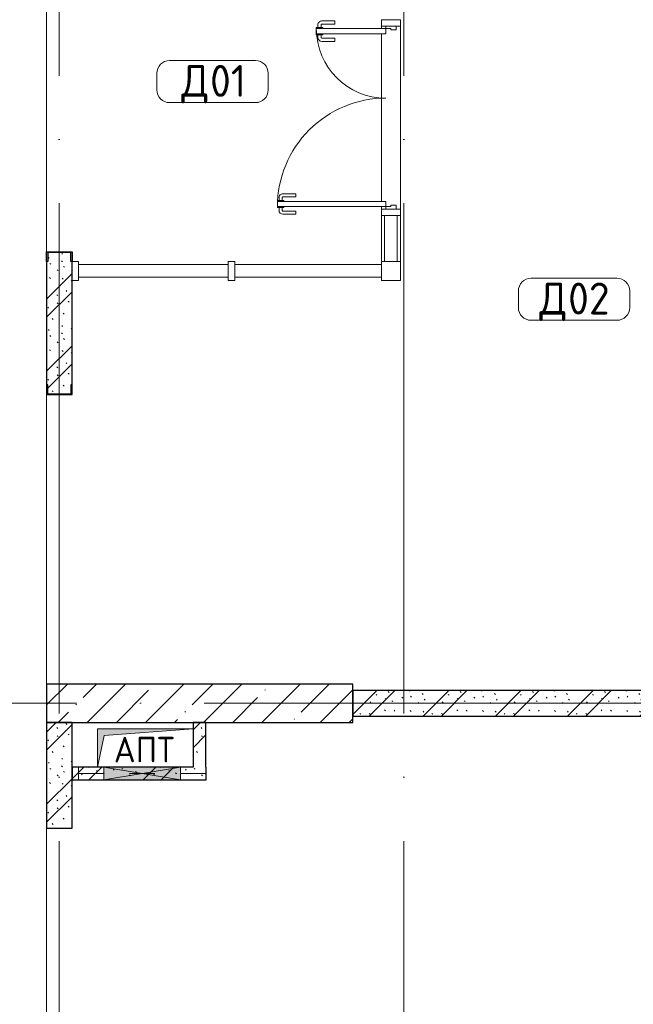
# Model space of a CAD drawing. Header units: millimetres. Extents: x -30540 to 173936, y -11730 to 122288.
# Tile 67 of 116: x 86295 to 91105, y 27590 to 35310. Entities that reach past the tile are written whole.
import ezdxf

# ---------------------------------------------------------------- set-up
doc = ezdxf.new("R2010")
doc.units = ezdxf.units.MM
doc.linetypes.add('3_ Штрих_ 1 х 1 мм', pattern=[400, 200, -200])
doc.linetypes.add('ADSK_Линия сетки', pattern=[5000, 4000, -500, 0, -500])
for name, color, linetype, lineweight in [('A-____-NOTE-TEXT', 7, 'Continuous', 18), ('A-AREA-____-IDEN', 7, 'Continuous', 9), ('A-DOOR-____-MCUT', 7, 'Continuous', 9), ('A-DOOR-____-OTLN', 7, 'Continuous', 18), ('A-DOOR-FRAM-MCUT', 7, 'Continuous', 9), ('A-FLOR-____-OTLN', 7, 'Continuous', 18), ('A-GLAZ-____-MCUT', 7, 'Continuous', 9), ('A-GLAZ-____-OTLN', 7, 'Continuous', 18), ('A-GLAZ-CURT-MCUT', 7, 'Continuous', 9), ('A-GLAZ-CURT-OTLN', 7, 'Continuous', 18), ('A-GLAZ-CWMG-MCUT', 7, 'Continuous', 9), ('A-GLAZ-CWMG-OTLN', 7, 'Continuous', 18), ('A-WALL-____-MCUT', 7, 'Continuous', 40), ('A-WALL-____-PATT', 7, 'Continuous', 40), ('I-WALL-____-MCUT', 7, 'Continuous', 40), ('M-EQPM-____-OTLN', 7, 'Continuous', 18), ('S-BEAM-____-OTLN', 7, 'Continuous', 18), ('S-COLS-____-MCUT', 7, 'Continuous', 40), ('S-COLS-____-OTLN', 7, 'Continuous', 18), ('S-GRID-____-OTLN', 7, 'Continuous', 9)]:
    doc.layers.add(name, color=color, linetype=linetype, lineweight=lineweight)
doc.styles.add('GOST Common', font='GOST_Common.ttf', dxfattribs={"height": 200})
doc.styles.add('GOST Common_4', font='GOST_Common.ttf', dxfattribs={"height": 250})
pattern_1 = [(135, (300.56, 377.28), (-565.6854, 6e-14), [10, -790]), (135, (349.8, 474.73), (-565.6854, 6e-14), [10, -790]), (135, (423.93, 473.06), (-565.6854, 6e-14), [10, -790]), (135, (229.92, 447.9), (-565.6854, 6e-14), [10, -790]), (135, (155.08, 447.9), (-565.6854, 6e-14), [10, -790]), (135, (114.9, 369.03), (-565.6854, 6e-14), [10, -790]), (135, (132.43, 285.8), (-565.6854, 6e-14), [10, -790]), (135, (214.66, 322), (-565.6854, 6e-14), [10, -790]), (135, (198.16, 261.88), (-565.6854, 6e-14), [10, -790]), (135, (45.2, 272.9), (-565.6854, 6e-14), [10, -790]), (135, (42.32, 336.16), (-565.6854, 6e-14), [10, -790]), (135, (92.26, 192.24), (-565.6854, 6e-14), [10, -790]), (135, (7.07, 149.2), (-565.6854, 6e-14), [10, -790]), (135, (80.6, 95.1), (-565.6854, 6e-14), [10, -790]), (135, (79.53, 36.94), (-565.6854, 6e-14), [10, -790]), (135, (153.87, 74.56), (-565.6854, 6e-14), [10, -790]), (135, (228.35, 124.8), (-565.6854, 6e-14), [10, -790]), (135, (279.75, 180.4), (-565.6854, 6e-14), [10, -790]), (135, (282.9, 31.63), (-565.6854, 6e-14), [10, -790]), (135, (377.38, 53.45), (-565.6854, 6e-14), [10, -790]), (135, (352.28, 102.7), (-565.6854, 6e-14), [10, -790]), (135, (354.05, 0), (-565.6854, 6e-14), [10, -790]), (135, (553.23, 16.45), (-565.6854, 6e-14), [10, -790]), (135, (542.38, 63.45), (-565.6854, 6e-14), [10, -790]), (135, (536.58, 239.3), (-565.6854, 6e-14), [10, -790]), (135, (475.85, 203.9), (-565.6854, 6e-14), [10, -790]), (135, (475.85, 316.54), (-565.6854, 6e-14), [10, -790]), (135, (520.8, 408.7), (-565.6854, 6e-14), [10, -790]), (135, (551.1, 470.8), (-565.6854, 6e-14), [10, -790]), (135, (235.25, 537.93), (-565.6854, 6e-14), [10, -790]), (135, (407.25, 547.65), (-565.6854, 6e-14), [10, -790]), (135, (94.5, 558.6), (-565.6854, 6e-14), [10, -790]), (135, (46.4, 532.3), (-565.6854, 6e-14), [10, -790]), (135, (85.56, 465.04), (-565.6854, 6e-14), [10, -790]), (135, (355.53, 181.14), (-565.6854, 6e-14), [10, -790]), (135, (362.23, 243.6), (-565.6854, 6e-14), [10, -790]), (135, (413.45, 344.1), (-565.6854, 6e-14), [10, -790]), (135, (286.3, 273.25), (-565.6854, 6e-14), [10, -790]), (135, (423.02, 263.72), (-565.6854, 6e-14), [10, -790]), (135, (162.94, 190.2), (-565.6854, 6e-14), [10, -790]), (135, (470.25, 120.93), (-565.6854, 6e-14), [10, -790]), (135, (484.48, 9.78), (-565.6854, 6e-14), [10, -790]), (45, (0, 212.13), (-565.6854, 0), []), (45, (212.13, 0), (-565.6854, 0), []), (45, (353.55, 0), (-565.6854, 0), []), (45, (0, 353.55), (-565.6854, 0), [])]

# ---------------------------------------------------------------- blocks, each defined once
blk = doc.blocks.new('Системная панель - С остеклением-1179261-01 ЭМ')
at = {"layer": 'A-GLAZ-CURT-MCUT', "color": 254, "lineweight": 15, "true_color": 0xcccccc}
for p, q in [((587.5, 50), (-587.5, 50)), ((-587.5, 50), (-587.5, -50)), ((587.5, -50), (587.5, 50)), ((-587.5, -50), (587.5, -50))]:
    blk.add_line(p, q, dxfattribs=at)
blk = doc.blocks.new('Системная панель - С остеклением-1180639-01 ЭМ')
at = {"layer": 'A-GLAZ-CURT-MCUT', "color": 254, "lineweight": 15, "true_color": 0xcccccc}
for p, q in [((180, 50), (-180, 50)), ((-180, 50), (-180, -50)), ((180, -50), (180, 50)), ((-180, -50), (180, -50))]:
    blk.add_line(p, q, dxfattribs=at)
blk = doc.blocks.new('АР_Дверь_Панель двупольная - АР_Дверь_Панель двупольная-1180669-01 ЭМ')
at = {"layer": 'A-DOOR-____-MCUT', "color": 254, "lineweight": 15, "true_color": 0xcccccc}
for p, q in [((-697.5, 40), (-697.5, 890)), ((-697.5, 890), (-657.5, 890)), ((-657.5, 890), (-657.5, 40)), ((697.5, 585), (657.5, 585)), ((657.5, 585), (657.5, 40)), ((697.5, 40), (697.5, 585)), ((-657.5, 40), (-697.5, 40)), ((657.5, 40), (697.5, 40))]:
    blk.add_line(p, q, dxfattribs=at)
at = {"layer": 'A-DOOR-____-OTLN', "color": 254, "lineweight": 5, "true_color": 0xcccccc}
for p, q in [((-705.5, 877.5), (-727.5, 877.5)), ((-705.5, 852.5), (-727.5, 852.5)), ((-705.5, 890), (-705.5, 840)), ((-697.5, 890), (-705.5, 890)), ((-657.5, 890), (-649.5, 890)), ((-649.5, 890), (-649.5, 840)), ((-649.5, 877.5), (-627.5, 877.5)), ((-649.5, 852.5), (-627.5, 852.5)), ((-757.5, 745), (-757.5, 847.5)), ((-732.5, 745), (-732.5, 847.5)), ((-705.5, 840), (-697.5, 840)), ((-649.5, 840), (-657.5, 840)), ((-622.5, 745), (-622.5, 847.5)), ((-597.5, 745), (-597.5, 847.5)), ((-732.5, 745), (-757.5, 745)), ((-622.5, 745), (-597.5, 745)), ((597.5, 440), (597.5, 542.5)), ((622.5, 440), (622.5, 542.5)), ((649.5, 572.5), (627.5, 572.5)), ((649.5, 547.5), (627.5, 547.5)), ((649.5, 585), (649.5, 535)), ((657.5, 585), (649.5, 585)), ((697.5, 585), (705.5, 585)), ((705.5, 585), (705.5, 535)), ((705.5, 572.5), (727.5, 572.5)), ((705.5, 547.5), (727.5, 547.5)), ((732.5, 440), (732.5, 542.5)), ((757.5, 440), (757.5, 542.5)), ((649.5, 535), (657.5, 535)), ((705.5, 535), (697.5, 535)), ((622.5, 440), (597.5, 440)), ((732.5, 440), (757.5, 440))]:
    blk.add_line(p, q, dxfattribs=at)
for centre, radius, start, end in [((-727.5, 847.5), 30, 90, 180), ((-727.5, 847.5), 4.99, 90, 180), ((-627.5, 847.5), 30, 360, 90), ((-627.5, 847.5), 4.99, 0, 90), ((627.5, 542.5), 30, 90, 180), ((627.5, 542.5), 4.99, 90, 180), ((727.5, 542.5), 30, 0, 90), ((727.5, 542.5), 4.99, 0, 90)]:
    blk.add_arc(centre, radius, start, end, dxfattribs=at)
at = {"layer": 'A-DOOR-____-OTLN', "color": 254, "lineweight": 13, "true_color": 0xcccccc}
for centre, radius, start, end in [((-697.5, 40), 850, 0, 90), ((697.5, 40), 545, 90, 180)]:
    blk.add_arc(centre, radius, start, end, dxfattribs=at)
at = {"layer": 'A-DOOR-FRAM-MCUT', "color": 254, "lineweight": 15, "true_color": 0xcccccc}
for p, q in [((-717.5, 40), (-697.5, 40)), ((-717.5, -40), (-717.5, 40)), ((-697.5, 40), (-697.5, 0)), ((697.5, 0), (687.5, 0)), ((687.5, 0), (687.5, -40)), ((717.5, 40), (697.5, 40)), ((697.5, 40), (697.5, 0)), ((717.5, -40), (717.5, 40)), ((-687.5, -40), (-717.5, -40)), ((-697.5, 0), (-687.5, 0)), ((-687.5, 0), (-687.5, -40)), ((687.5, -40), (717.5, -40))]:
    blk.add_line(p, q, dxfattribs=at)
blk = doc.blocks.new('Прямоугольный импост - 150х50-1180301-01 ЭМ')
at = {"layer": 'A-GLAZ-CWMG-MCUT', "color": 254, "lineweight": 15, "true_color": 0xcccccc}
for p, q in [((-25, 75), (25, 75)), ((-25, 40), (-25, 75)), ((25, 75), (25, -75)), ((-25, -75), (-25, -40)), ((25, -75), (-25, -75))]:
    blk.add_line(p, q, dxfattribs=at)
blk = doc.blocks.new('Прямоугольный импост - 150х50-V103-01 ЭМ')
at = {"layer": 'A-GLAZ-CWMG-MCUT', "color": 254, "lineweight": 15, "true_color": 0xcccccc}
for p, q in [((-25, 75), (25, 75)), ((-25, -75), (-25, 75)), ((25, 75), (25, 40)), ((25, -75), (-25, -75)), ((25, -40), (25, -75))]:
    blk.add_line(p, q, dxfattribs=at)
blk = doc.blocks.new('Прямоугольный импост - 150х50-1179262-01 ЭМ')
at = {"layer": 'A-GLAZ-CWMG-MCUT', "color": 254, "lineweight": 15, "true_color": 0xcccccc}
for p, q in [((0, 75), (-50, 75)), ((-50, 75), (-50, -75)), ((0, -74), (0, 75)), ((-50, -75), (0, -75))]:
    blk.add_line(p, q, dxfattribs=at)
blk = doc.blocks.new('Системная панель - С остеклением-1179263-01 ЭМ')
at = {"layer": 'A-GLAZ-CURT-MCUT', "color": 254, "lineweight": 15, "true_color": 0xcccccc}
for p, q in [((575, 50), (-575, 50)), ((-575, 50), (-575, -50)), ((575, -50), (575, 50)), ((-575, -50), (575, -50))]:
    blk.add_line(p, q, dxfattribs=at)
blk = doc.blocks.new('Прямоугольный импост - 150х50-1179203-01 ЭМ')
at = {"layer": 'A-GLAZ-CWMG-MCUT', "color": 254, "lineweight": 15, "true_color": 0xcccccc}
for p, q in [((-25, 75), (25, 75)), ((-25, -75), (-25, 75)), ((25, 75), (25, -75)), ((25, -75), (-25, -75))]:
    blk.add_line(p, q, dxfattribs=at)
blk = doc.blocks.new('Квадратный угловой импост - 150х150-1180666-01 ЭМ')
at = {"layer": 'A-GLAZ-CWMG-MCUT', "color": 254, "lineweight": 15, "true_color": 0xcccccc}
for p, q in [((75, 75), (-75, 75)), ((-75, 75), (-75, -75)), ((75, -75), (75, 75)), ((-75, -75), (75, -75))]:
    blk.add_line(p, q, dxfattribs=at)
blk = doc.blocks.new('АР_Отверстие прямоугольное - АПТ-4183406-01 ЭМ')
at = {"layer": 'A-GLAZ-____-OTLN', "lineweight": 13, "true_color": 0xf9f9f9}
blk.add_hatch(color=7, dxfattribs=at).paths.add_polyline_path([(-175, -50), (425, -50), (425, 50), (-175, 50)])
at = {"layer": 'A-GLAZ-____-MCUT', "color": 254, "lineweight": 15, "true_color": 0xcccccc}
for p, q in [((-175, 50), (-175, -50)), ((425, 50), (425, -50))]:
    blk.add_line(p, q, dxfattribs=at)
at = {"layer": 'A-GLAZ-____-OTLN', "color": 254, "lineweight": 5, "true_color": 0xcccccc}
for p, q in [((425, 50), (-175, -50)), ((-175, 50), (425, -50))]:
    blk.add_line(p, q, dxfattribs=at)
at = {"layer": 'A-GLAZ-____-OTLN', "color": 254, "lineweight": 13, "true_color": 0xcccccc}
for p, q in [((425, 50), (-175, 50)), ((-175, 50), (-175, -50)), ((425, -50), (425, 50)), ((-175, -50), (425, -50))]:
    blk.add_line(p, q, dxfattribs=at)
blk = doc.blocks.new('АР_Перемычка1 - 100_Ар_10x2_200-200-4183556-01 ЭМ')
at = {"layer": 'S-BEAM-____-OTLN', "color": 254, "linetype": '3_ Штрих_ 1 х 1 мм', "lineweight": 15, "true_color": 0xdcdcdc}
for p, q in [((-500, 50), (-500, -50)), ((500, 50), (500, -50)), ((-500, 0), (500, 0))]:
    blk.add_line(p, q, dxfattribs=at)
blk = doc.blocks.new('АР_Фахверк_ _Швеллер полки параллельные_ - 20П-4199375-01 ЭМ')
at = {"layer": 'S-COLS-____-OTLN', "lineweight": 13, "true_color": 0xcccccc}
blk.add_hatch(color=254, dxfattribs=at).paths.add_polyline_path([(53, -91), (-17.8, -91), (-17.8, 91), (53, 91), (53, 100), (-23, 100), (-23, -100), (53, -100)])
at = {"layer": 'S-COLS-____-MCUT', "color": 254, "lineweight": 30, "true_color": 0xcccccc}
for p, q in [((-23, 100), (53, 100)), ((-23, -100), (-23, 100)), ((-17.8, 91), (-17.8, -91)), ((53, 91), (-17.8, 91)), ((53, 100), (53, 91)), ((53, -100), (-23, -100)), ((-17.8, -91), (53, -91)), ((53, -91), (53, -100))]:
    blk.add_line(p, q, dxfattribs=at)
blk = doc.blocks.new('АР_Фахверк_ _Швеллер полки параллельные_ - 20П-4199376-01 ЭМ')
at = {"layer": 'S-COLS-____-OTLN', "lineweight": 13, "true_color": 0xcccccc}
blk.add_hatch(color=254, dxfattribs=at).paths.add_polyline_path([(-23, -100), (53, -100), (53, -91), (-17.8, -91), (-17.8, 91), (53, 91), (53, 100), (-23, 100)])
at = {"layer": 'S-COLS-____-MCUT', "color": 254, "lineweight": 30, "true_color": 0xcccccc}
for p, q in [((53, 100), (-23, 100)), ((-23, 100), (-23, -100)), ((-17.8, -91), (-17.8, 91)), ((-17.8, 91), (53, 91)), ((53, 91), (53, 100)), ((-23, -100), (53, -100)), ((53, -91), (-17.8, -91)), ((53, -100), (53, -91))]:
    blk.add_line(p, q, dxfattribs=at)
blk = doc.blocks.new('АР_Канал вертикальный прямоугольный - АПТ-2325301-01 ЭМ')
at = {"layer": 'M-EQPM-____-OTLN', "lineweight": 13, "true_color": 0xe2e2e2}
blk.add_hatch(color=254, dxfattribs=at).paths.add_polyline_path([(-375, -150), (-322.5, 97.5), (375, 150), (-375, 150)])
at = {"layer": 'M-EQPM-____-OTLN', "color": 253, "lineweight": 13, "true_color": 0xaaaaaa}
for p, q in [((375, 150), (-375, 150)), ((-375, 150), (-375, -150)), ((375, 150), (-375, 150)), ((-375, 150), (-375, -150)), ((-375, -150), (-375, 150)), ((-375, 150), (375, 150)), ((-375, -150), (-322.5, 97.5)), ((-375, -150), (-322.5, 97.5)), ((-322.5, 97.5), (375, 150)), ((-322.5, 97.5), (375, 150)), ((375, -150), (375, 150)), ((375, 150), (375, -150)), ((-375, -150), (375, -150)), ((375, -150), (-375, -150))]:
    blk.add_line(p, q, dxfattribs=at)
blk = doc.blocks.new('Наметкина 10_РД_АР_К4_отсоединено_rvt-1-01 ЭМ')
at = {"layer": 'A-WALL-____-PATT', "lineweight": 5, "true_color": 0xcccccc}
h = blk.add_hatch(dxfattribs=at)
h.set_pattern_fill('FP_105', color=254, style=0, pattern_type=2)
h.set_pattern_definition(pattern_1)
h.paths.add_polyline_path([(86514.3, 32375.2), (86696.3, 32375.2), (86696.3, 32446), (86705.3, 32446), (86705.3, 33414), (86696.3, 33414), (86696.3, 33484.8), (86514.3, 33484.8), (86514.3, 33414), (86505.3, 33414), (86505.3, 32446), (86514.3, 32446)])
h = blk.add_hatch(dxfattribs=at)
h.set_pattern_fill('FP_105', color=254, style=0, pattern_type=2)
h.set_pattern_definition(pattern_1)
h.paths.add_polyline_path([(94705.3, 29850), (94705.3, 30050), (94445.3, 30050), (94445.3, 29850)])
h.paths.add_polyline_path([(94325.3, 29850), (94325.3, 30050), (88905.3, 30050), (88905.3, 29850), (94105.3, 29850)])
h = blk.add_hatch(dxfattribs=at)
h.set_pattern_fill('FP_105', color=254, style=0, pattern_type=2)
h.set_pattern_definition(pattern_1)
h.paths.add_polyline_path([(86705.3, 28970), (86705.3, 29800), (86505.3, 29800), (86505.3, 28970)])
h = blk.add_hatch(dxfattribs=at)
h.set_pattern_fill('FP_105', color=254, style=0, pattern_type=2)
h.set_pattern_definition(pattern_1)
h.paths.add_polyline_path([(87655.3, 29450), (87755.3, 29450), (87755.3, 29800), (87655.3, 29800), (87655.3, 29697.5)])
h = blk.add_hatch(dxfattribs=at)
h.set_pattern_fill('FP_105', color=254, style=0, pattern_type=2)
h.set_pattern_definition(pattern_1)
h.paths.add_polyline_path([(87755.7, 29350), (87755.3, 29450), (86705.3, 29450), (86705.3, 29350), (87555.3, 29350)])
at = {"layer": 'S-COLS-____-OTLN', "lineweight": 5, "true_color": 0xcccccc}
h = blk.add_hatch(dxfattribs=at)
h.set_pattern_fill('FP_88', color=254, style=0, pattern_type=2)
h.set_pattern_definition([(45, (0, 0), (-228.0985, 228.0985), []), (45, (228.1, 0), (-228.0985, 228.0985), [403.225, -80.645, 6.706, -73.939])])
h.paths.add_polyline_path([(88905.3, 29800), (88905.3, 30100), (86505.3, 30100), (86505.3, 29800)])
at = {"layer": 'A-FLOR-____-OTLN', "color": 254, "lineweight": 13, "true_color": 0xcccccc}
for p, q in [((86505.3, 35870), (86505.3, 33490)), ((89130.3, 35240), (89130.3, 35260)), ((89280.3, 35260), (89280.3, 33825)), ((89130.3, 33885), (89130.3, 35200)), ((89130.3, 33825), (89130.3, 33845)), ((89130.3, 33415), (89130.3, 33775)), ((89280.3, 33775), (89280.3, 33415)), ((86505.5, 32370), (86505.5, 30100)), ((88905.5, 30100), (88905.5, 30050)), ((88905.5, 29850), (88905.5, 29800)), ((86505.3, 28970), (86505.3, 26790))]:
    blk.add_line(p, q, dxfattribs=at)
at = {"layer": 'A-WALL-____-MCUT', "color": 254, "lineweight": 30, "true_color": 0xcccccc}
for p, q in [((86505.3, 33414), (86505.3, 32446)), ((86705.3, 32446), (86705.3, 33414)), ((86505.3, 29800), (86505.3, 28970)), ((86705.3, 29800), (86505.3, 29800)), ((86705.3, 28970), (86705.3, 29800)), ((86505.3, 28970), (86705.3, 28970))]:
    blk.add_line(p, q, dxfattribs=at)
at = {"layer": 'I-WALL-____-MCUT', "color": 254, "lineweight": 30, "true_color": 0xcccccc}
for p, q in [((92205.3, 30050), (88905.3, 30050)), ((88905.3, 30050), (88905.3, 29850)), ((87655.3, 29800), (87655.3, 29450)), ((87755.3, 29800), (87655.3, 29800)), ((87755.3, 29450), (87755.3, 29800)), ((88905.3, 29850), (92205.3, 29850)), ((86955.3, 29450), (86705.3, 29450)), ((86705.3, 29450), (86705.3, 29350)), ((87555.3, 29450), (86955.3, 29450)), ((87655.3, 29450), (87555.3, 29450)), ((87755.7, 29450), (87755.3, 29450)), ((87755.7, 29350), (87755.7, 29450)), ((86705.3, 29350), (86955.3, 29350)), ((86955.3, 29350), (87555.3, 29350)), ((87555.3, 29350), (87755.7, 29350))]:
    blk.add_line(p, q, dxfattribs=at)
at = {"layer": 'S-COLS-____-MCUT', "color": 254, "lineweight": 30, "true_color": 0xcccccc}
for p, q in [((88905.3, 30100), (86505.3, 30100)), ((86505.3, 30100), (86505.3, 29800)), ((88905.3, 29800), (88905.3, 30100)), ((86505.3, 29800), (88905.3, 29800))]:
    blk.add_line(p, q, dxfattribs=at)
at = {"layer": 'A-DOOR-____-OTLN', "color": 254, "lineweight": 13, "true_color": 0xcccccc, "rotation": 89.99999999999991}
blk.add_blockref('АР_Дверь_Панель двупольная - АР_Дверь_Панель двупольная-1180669-01 ЭМ', (89205.3, 34542.5), dxfattribs=at)
at = {"layer": 'A-GLAZ-____-OTLN', "color": 254, "lineweight": 13, "true_color": 0xcccccc}
blk.add_blockref('АР_Отверстие прямоугольное - АПТ-4183406-01 ЭМ', (87130.3, 29400), dxfattribs=at)
at = {"layer": 'A-GLAZ-CURT-OTLN', "color": 254, "lineweight": 13, "true_color": 0xcccccc, "rotation": 89.99999999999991}
blk.add_blockref('Системная панель - С остеклением-1180639-01 ЭМ', (89205.3, 33595), dxfattribs=at)
at = {"layer": 'A-GLAZ-CURT-OTLN', "color": 254, "lineweight": 13, "true_color": 0xcccccc}
for name, p in [('Системная панель - С остеклением-1179261-01 ЭМ', (87342.8, 33340)), ('Системная панель - С остеклением-1179263-01 ЭМ', (88555.3, 33340))]:
    blk.add_blockref(name, p, dxfattribs=at)
at = {"layer": 'A-GLAZ-CWMG-OTLN', "color": 254, "lineweight": 13, "true_color": 0xcccccc, "extrusion": (0, 0, -1)}
for name, p, rotation in [('Прямоугольный импост - 150х50-1180301-01 ЭМ', (-89205.3, 35285), 90.0000000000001), ('Прямоугольный импост - 150х50-V103-01 ЭМ', (-89205.3, 33800), 90.0000000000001), ('Прямоугольный импост - 150х50-1179203-01 ЭМ', (-87955.3, 33340), 180)]:
    blk.add_blockref(name, p, dxfattribs=dict(at, rotation=rotation))
at = {"layer": 'A-GLAZ-CWMG-OTLN', "color": 254, "lineweight": 13, "true_color": 0xcccccc}
for name, p, rotation in [('Прямоугольный импост - 150х50-1179262-01 ЭМ', (86705.3, 33340), 180), ('Квадратный угловой импост - 150х150-1180666-01 ЭМ', (89205.3, 33340), 269.9999999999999)]:
    blk.add_blockref(name, p, dxfattribs=dict(at, rotation=rotation))
at = {"layer": 'M-EQPM-____-OTLN', "color": 253, "lineweight": 5, "true_color": 0xaaaaaa}
blk.add_blockref('АР_Канал вертикальный прямоугольный - АПТ-2325301-01 ЭМ', (87280.7, 29600), dxfattribs=at)
at = {"layer": 'S-BEAM-____-OTLN', "color": 254, "lineweight": 13, "true_color": 0xcccccc}
blk.add_blockref('АР_Перемычка1 - 100_Ар_10x2_200-200-4183556-01 ЭМ', (87255.3, 29400), dxfattribs=at)
at = {"layer": 'S-COLS-____-OTLN', "color": 254, "lineweight": 13, "true_color": 0xcccccc}
for name, p, rotation in [('АР_Фахверк_ _Швеллер полки параллельные_ - 20П-4199375-01 ЭМ', (86605.3, 33467), 269.9999999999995), ('АР_Фахверк_ _Швеллер полки параллельные_ - 20П-4199376-01 ЭМ', (86605.3, 32393), 90.0000000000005)]:
    blk.add_blockref(name, p, dxfattribs=dict(at, rotation=rotation))
at = {"layer": 'A-____-NOTE-TEXT', "color": 253, "lineweight": 5, "true_color": 0xaaaaaa, "insert": (87032.5, 29687.2), "char_height": 200, "width": 609.282, "attachment_point": 1, "style": 'GOST Common'}
blk.add_mtext('АПТ', dxfattribs=at)
blk = doc.blocks.new('Марка помещения 2 - Марка помещения 2-1605974-01 ЭМ')
at = {"layer": 'A-AREA-____-IDEN', "color": 253, "true_color": 0xaaaaaa}
for p, q in [((-1.797, 0.841), (1.569, 0.841)), ((-2.297, -0.309), (-2.297, 0.341)), ((2.069, 0.341), (2.069, -0.309)), ((1.569, -0.809), (-1.797, -0.809))]:
    blk.add_line(p, q, dxfattribs=at)
for centre, start, end in [((-1.797, 0.341), 90, 180), ((1.569, 0.341), 0, 90), ((-1.797, -0.309), 180, 270), ((1.569, -0.309), 270, 360)]:
    blk.add_arc(centre, 0.5, start, end, dxfattribs=at)

msp = doc.modelspace()

# ---------------------------------------------------------------- linework, layer by layer
at = {"layer": 'S-GRID-____-OTLN', "color": 253, "linetype": 'ADSK_Линия сетки', "true_color": 0xaaaaaa}
for p, q in [((86605.3, -10130.4), (86605.3, 56550)), ((89305.3, -10130.4), (89305.3, 56550)), ((111741.6, 29950), (78589.2, 29950))]:
    msp.add_line(p, q, dxfattribs=at)

# ---------------------------------------------------------------- block references
at = {"lineweight": 5}
msp.add_blockref('Наметкина 10_РД_АР_К4_отсоединено_rvt-1-01 ЭМ', (0, 0), dxfattribs=at)
at = {"layer": 'A-AREA-____-IDEN', "color": 253, "true_color": 0xaaaaaa, "xscale": 199.9999999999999, "yscale": 199.9999999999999, "zscale": 199.9999999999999}
for p in [(87829.2, 34821.4), (90663.4, 33114.7)]:
    msp.add_blockref('Марка помещения 2 - Марка помещения 2-1605974-01 ЭМ', p, dxfattribs=at)

# ---------------------------------------------------------------- texts
at = {"layer": 'A-AREA-____-IDEN', "color": 253, "true_color": 0xaaaaaa, "char_height": 250, "attachment_point": 1, "style": 'GOST Common_4'}
for s, insert, width in [('\\fGOST Common|b0|i0|c204|p34|;Д', (87561.7, 34955.2), 272.574), ('01', (87786.6, 34955.2), 384.81), ('\\fGOST Common|b0|i0|c204|p34|;Д', (90369, 33248.5), 272.574), ('02', (90593.8, 33248.5), 448.945)]:
    msp.add_mtext(s, dxfattribs=dict(at, insert=insert, width=width))

doc.saveas('drawing.dxf')
